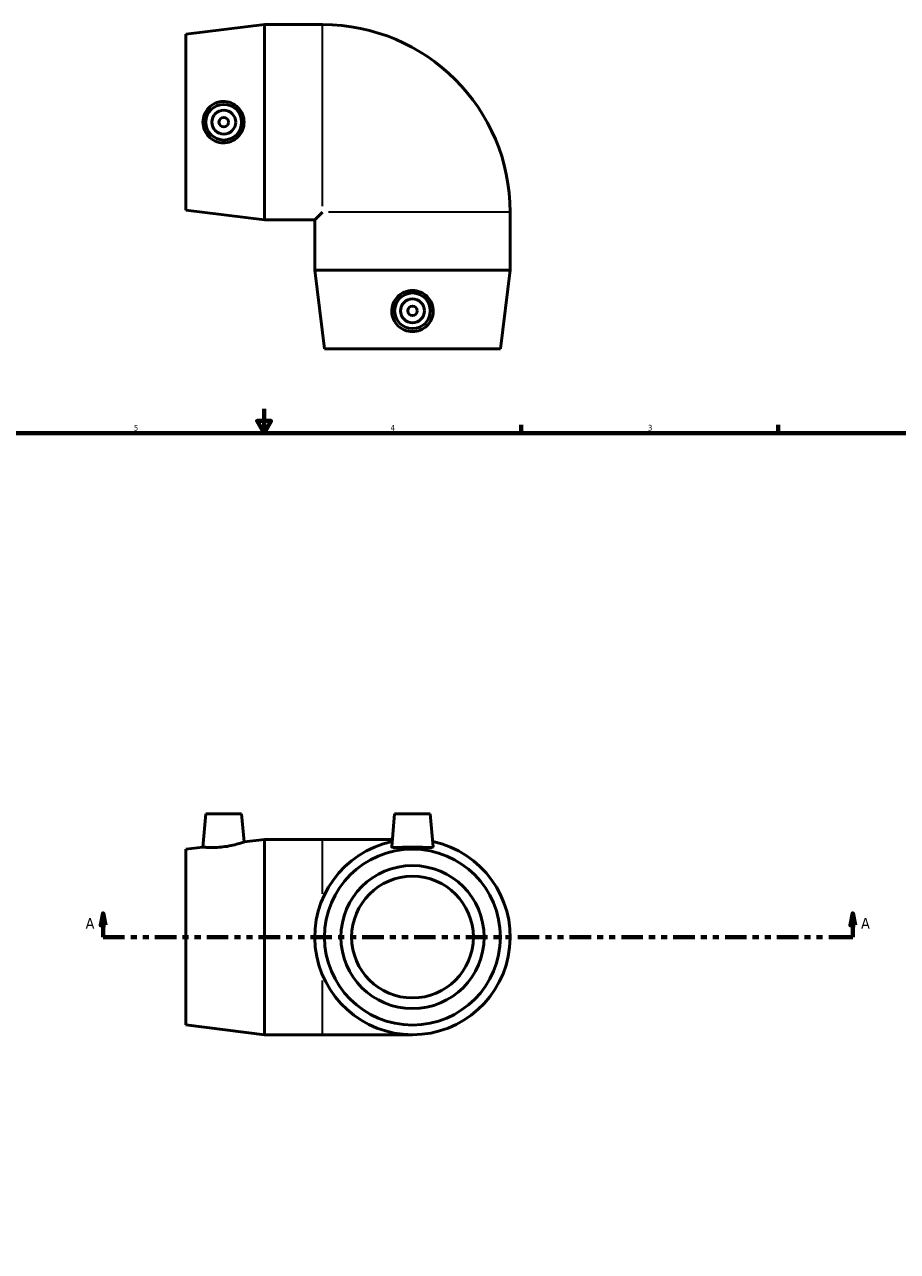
# Model space of a CAD drawing. Header units: inches. Extents: x -1.5 to 43.8, y -18.3 to 33.2.
# Tile 5 of 6: x 13 to 27.5, y 7.5 to 27.8. Entities that reach past the tile are written whole.
import ezdxf

# ---------------------------------------------------------------- set-up
doc = ezdxf.new("R2010")
doc.units = ezdxf.units.IN
doc.header["$MEASUREMENT"] = 0
doc.linetypes.add('DOUBLE_DASH_CHAIN', pattern=[1.2403, 0.6614, -0.0827, 0.1654, -0.0827, 0.1654, -0.0827])
for name, color, linetype, lineweight in [('Border (ANSI)', 7, 'Continuous', 70), ('Section Line (ANSI)', 7, 'DOUBLE_DASH_CHAIN', 70), ('Visible (ANSI)', 7, 'Continuous', 50), ('Visible Narrow (ANSI)', 7, 'Continuous', 35)]:
    doc.layers.add(name, color=color, linetype=linetype, lineweight=lineweight)
doc.styles.add('Label Text (ANSI)', font='tahoma.ttf')
doc.styles.add('Note Text (ANSI)', font='tahoma.ttf')

# ---------------------------------------------------------------- blocks, each defined once
blk = doc.blocks.new('Borders Default Border')
at = {"layer": 'Border (ANSI)'}
for p, q in [((21.25, 21), (21.25, 21.134)), ((25.5, 21), (25.5, 21.134))]:
    blk.add_line(p, q, dxfattribs=at)
at = {"layer": 'Border (ANSI)', "flags": 128}
for points in [[(17, 21.4), (17, 21), (16.885, 21.2), (17.115, 21.2), (17, 21)], [(0.5, 1), (0.5, 21), (33.5, 21), (33.5, 1), (0.5, 1)]]:
    blk.add_lwpolyline(points, dxfattribs=at)
at = {"layer": 'Border (ANSI)', "color": 5, "true_color": 0x0000ff, "char_height": 0.0945, "attachment_point": 7, "style": 'Note Text (ANSI)'}
for s, insert in [('5', (14.847, 21.038)), ('4', (19.092, 21.04)), ('3', (23.346, 21.038))]:
    blk.add_mtext(s, dxfattribs=dict(at, insert=insert))
blk = doc.blocks.new('2dTransSection0')
at = {"layer": 'Section Line (ANSI)', "linetype": 'Continuous'}
for p, q in [((14.338, 13.057), (14.299, 12.86)), ((14.338, 12.86), (14.338, 13.057)), ((14.378, 12.86), (14.338, 13.057)), ((26.732, 13.057), (26.693, 12.86)), ((26.732, 12.86), (26.732, 13.057)), ((26.772, 12.86), (26.732, 13.057)), ((14.299, 12.86), (14.378, 12.86)), ((14.338, 12.663), (14.338, 12.86)), ((26.693, 12.86), (26.772, 12.86)), ((26.732, 12.663), (26.732, 12.86)), ((14.338, 12.663), (14.689, 12.663)), ((26.382, 12.663), (26.732, 12.663))]:
    blk.add_line(p, q, dxfattribs=at)
at = {"layer": 'Section Line (ANSI)', "linetype": 'DOUBLE_DASH_CHAIN', "ltscale": 0.53947}
blk.add_line((14.338, 12.663), (26.732, 12.663), dxfattribs=at)
at = {"layer": 'Section Line (ANSI)', "linetype": 'Continuous', "flags": 128}
for points in [[(14.378, 12.86), (14.338, 13.057), (14.299, 12.86), (14.378, 12.86)], [(26.772, 12.86), (26.732, 13.057), (26.693, 12.86), (26.772, 12.86)]]:
    blk.add_lwpolyline(points, dxfattribs=at)
at = {"layer": 'Section Line (ANSI)'}
for points in [[(14.378, 12.86), (14.338, 13.057), (14.299, 12.86), (14.378, 12.86)], [(26.772, 12.86), (26.732, 13.057), (26.693, 12.86), (26.772, 12.86)]]:
    blk.add_solid(points, dxfattribs=at)
at = {"layer": 'Section Line (ANSI)', "char_height": 0.18, "attachment_point": 7, "style": 'Label Text (ANSI)'}
for insert in [(14.049, 12.801), (26.869, 12.801)]:
    blk.add_mtext('A', dxfattribs=dict(at, insert=insert))

msp = doc.modelspace()

# ---------------------------------------------------------------- linework, layer by layer
at = {"layer": 'Visible (ANSI)'}
for p, q in [((15.706, 27.594), (17.006, 27.756)), ((17.006, 24.526), (17.006, 27.756)), ((17.006, 27.756), (17.966, 27.756)), ((15.706, 24.687), (15.706, 27.594)), ((15.706, 24.687), (17.006, 24.526)), ((17.966, 24.654), (17.838, 24.526)), ((21.068, 23.694), (21.068, 24.654)), ((17.006, 24.526), (17.838, 24.526)), ((17.838, 23.694), (17.838, 24.526)), ((21.068, 23.694), (17.838, 23.694)), ((17.999, 22.394), (17.838, 23.694)), ((20.906, 22.394), (21.068, 23.694)), ((20.906, 22.394), (17.999, 22.394)), ((16.038, 14.703), (15.989, 14.152)), ((16.038, 14.703), (16.628, 14.703)), ((16.628, 14.703), (16.669, 14.237)), ((19.158, 14.703), (19.11, 14.156)), ((19.158, 14.703), (19.748, 14.703)), ((19.748, 14.703), (19.796, 14.156)), ((16.669, 14.237), (17.006, 14.278)), ((17.006, 11.048), (17.006, 14.278)), ((17.006, 14.278), (17.966, 14.278)), ((19.12, 14.278), (17.966, 14.278)), ((15.706, 14.117), (15.989, 14.152)), ((15.706, 11.21), (15.706, 14.117)), ((15.706, 11.21), (17.006, 11.048)), ((17.006, 11.048), (17.966, 11.048)), ((17.966, 11.048), (19.453, 11.048))]:
    msp.add_line(p, q, dxfattribs=at)
for centre, radius in [((16.333, 26.141), 0.295), ((16.333, 26.141), 0.197), ((16.333, 26.141), 0.0787), ((19.453, 23.021), 0.295), ((19.453, 23.021), 0.197), ((19.453, 23.021), 0.0787), ((19.453, 12.663), 1.454), ((19.453, 12.663), 1.183), ((19.453, 12.663), 1.006)]:
    msp.add_circle(centre, radius, dxfattribs=at)
for centre, radius, start, end in [((17.966, 24.654), 3.101, 0, 90), ((19.453, 12.663), 1.615, 101.9914, 78.0086)]:
    msp.add_arc(centre, radius, start, end, dxfattribs=at)
for points, knots in [([(16.32, 25.798), (16.278, 25.799), (16.233, 25.808), (16.152, 25.845), (16.115, 25.871), (16.056, 25.932), (16.031, 25.97), (15.998, 26.053), (15.989, 26.099), (15.989, 26.183), (15.998, 26.228), (16.031, 26.312), (16.056, 26.35), (16.115, 26.411), (16.152, 26.437), (16.233, 26.473), (16.278, 26.483), (16.364, 26.485), (16.411, 26.477), (16.497, 26.443), (16.537, 26.416), (16.598, 26.355), (16.625, 26.316), (16.66, 26.231), (16.669, 26.185), (16.669, 26.097), (16.66, 26.051), (16.625, 25.965), (16.598, 25.927), (16.537, 25.866), (16.497, 25.839), (16.411, 25.804), (16.364, 25.796), (16.32, 25.798)], [0, 0, 0, 0, 0.320316, 0.320316, 0.640632, 0.640632, 0.962711, 0.962711, 1.284791, 1.284791, 1.60687, 1.60687, 1.928949, 1.928949, 2.249265, 2.249265, 2.569581, 2.569581, 2.910359, 2.910359, 3.251136, 3.251136, 3.584872, 3.584872, 3.918609, 3.918609, 4.252346, 4.252346, 4.586082, 4.586082, 4.926859, 4.926859, 5.267636, 5.267636, 5.267636, 5.267636]), ([(19.796, 23.008), (19.795, 22.966), (19.785, 22.921), (19.749, 22.84), (19.723, 22.803), (19.662, 22.744), (19.624, 22.719), (19.54, 22.685), (19.495, 22.677), (19.411, 22.677), (19.365, 22.685), (19.282, 22.719), (19.244, 22.744), (19.183, 22.803), (19.157, 22.84), (19.12, 22.921), (19.111, 22.966), (19.109, 23.052), (19.117, 23.099), (19.151, 23.185), (19.178, 23.225), (19.239, 23.286), (19.278, 23.313), (19.363, 23.348), (19.409, 23.357), (19.497, 23.357), (19.543, 23.348), (19.628, 23.313), (19.667, 23.286), (19.728, 23.225), (19.755, 23.185), (19.789, 23.099), (19.797, 23.052), (19.796, 23.008)], [0, 0, 0, 0, 0.320316, 0.320316, 0.640632, 0.640632, 0.962711, 0.962711, 1.284791, 1.284791, 1.60687, 1.60687, 1.928949, 1.928949, 2.249265, 2.249265, 2.569581, 2.569581, 2.910359, 2.910359, 3.251136, 3.251136, 3.584872, 3.584872, 3.918609, 3.918609, 4.252346, 4.252346, 4.586082, 4.586082, 4.926859, 4.926859, 5.267636, 5.267636, 5.267636, 5.267636]), ([(16.669, 14.237), (16.669, 14.237), (16.66, 14.233), (16.625, 14.222), (16.598, 14.213), (16.537, 14.196), (16.497, 14.186), (16.411, 14.167), (16.364, 14.16), (16.32, 14.154)], [3.918609, 3.918609, 3.918609, 3.918609, 4.252346, 4.252346, 4.586082, 4.586082, 4.926859, 4.926859, 5.267636, 5.267636, 5.267636, 5.267636]), ([(16.32, 14.154), (16.278, 14.149), (16.233, 14.146), (16.152, 14.143), (16.115, 14.144), (16.056, 14.146), (16.031, 14.148), (15.998, 14.151), (15.989, 14.152), (15.989, 14.152)], [0, 0, 0, 0, 0.320316, 0.320316, 0.640632, 0.640632, 0.962711, 0.962711, 1.284791, 1.284791, 1.284791, 1.284791]), ([(19.796, 14.154), (19.795, 14.149), (19.785, 14.146), (19.749, 14.143), (19.723, 14.144), (19.662, 14.146), (19.624, 14.148), (19.54, 14.151), (19.495, 14.152), (19.411, 14.152), (19.365, 14.151), (19.282, 14.148), (19.244, 14.146), (19.183, 14.144), (19.157, 14.143), (19.12, 14.146), (19.111, 14.149), (19.11, 14.155), (19.11, 14.155), (19.11, 14.156)], [0, 0, 0, 0, 0.320316, 0.320316, 0.640632, 0.640632, 0.962711, 0.962711, 1.284791, 1.284791, 1.60687, 1.60687, 1.928949, 1.928949, 2.249265, 2.249265, 2.569581, 2.569581, 2.603168, 2.603168, 2.603168, 2.603168])]:
    msp.add_open_spline(points, degree=3, knots=knots, dxfattribs=at)
msp.add_open_spline([(19.796, 14.156), (19.796, 14.155), (19.796, 14.155), (19.796, 14.154)], degree=3, dxfattribs=at)
at = {"layer": 'Visible Narrow (ANSI)'}
for p, q in [((17.966, 24.754), (17.966, 27.741)), ((21.053, 24.654), (18.066, 24.654)), ((17.966, 13.381), (17.966, 14.276)), ((17.966, 11.051), (17.966, 11.946))]:
    msp.add_line(p, q, dxfattribs=at)

# ---------------------------------------------------------------- block references
msp.add_blockref('Borders Default Border', (0, 0))
at = {"layer": 'Section Line (ANSI)'}
msp.add_blockref('2dTransSection0', (0, 0), dxfattribs=at)

doc.saveas('drawing.dxf')
